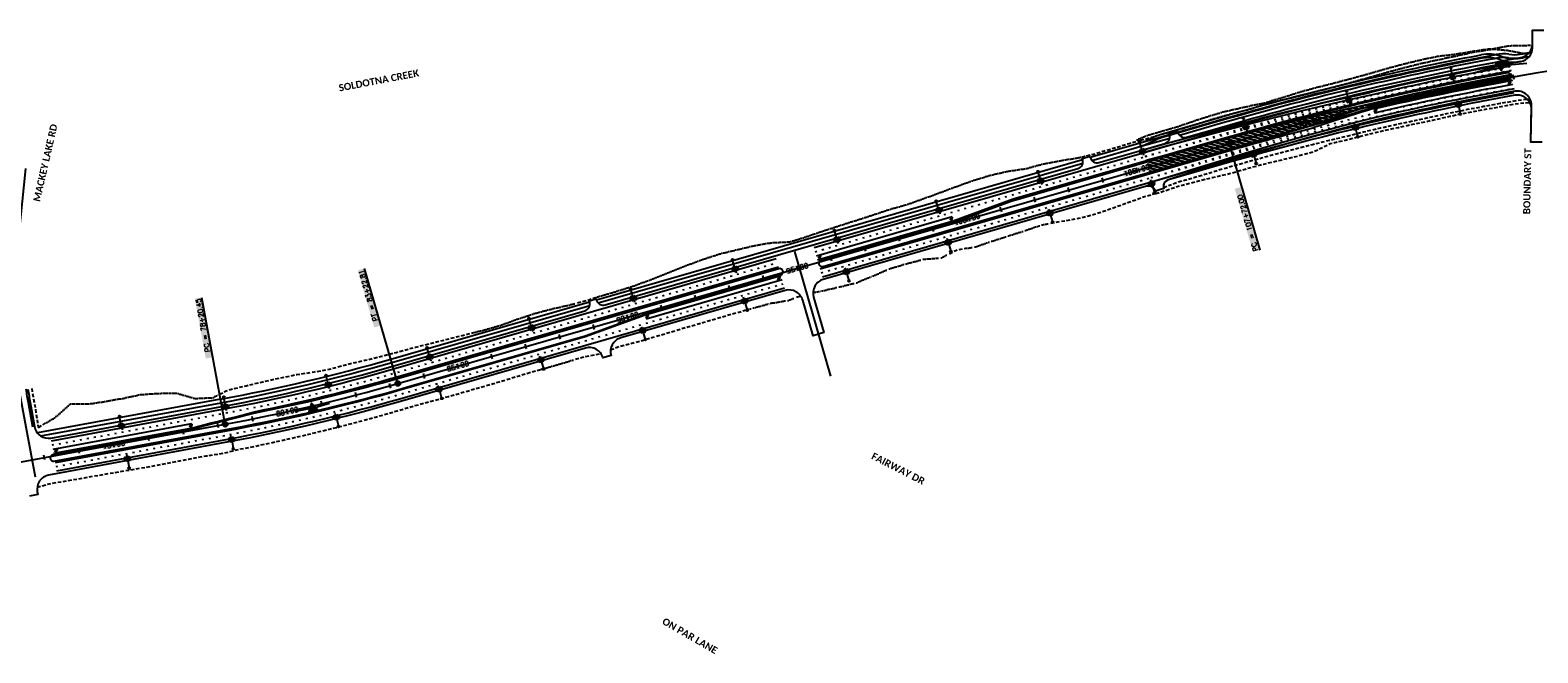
# Model space of a CAD drawing. Extents: x 114466 to 237039, y 16086 to 93345.
# Tile 22 of 81: x 143694 to 147962, y 78043 to 79806. Entities that reach past the tile are written whole.
import ezdxf
from ezdxf.enums import TextEntityAlignment as Align

# ---------------------------------------------------------------- set-up
doc = ezdxf.new("R2010")
doc.units = 0
doc.header["$LTSCALE"] = 50
doc.header["$MEASUREMENT"] = 0
for name, pattern in [('CUT', [0.3, 0.2, -0.1]), ('FILL', [0.1, 0, -0.1]), ('SkipStripe', [0.4, 0.1, -0.3])]:
    doc.linetypes.add(name, pattern=pattern)
doc.layers.get('0').update_dxf_attribs({"color": 1})
for name, color, linetype in [('ety', 4, 'Continuous'), ('pleslc', 4, 'CUT'), ('pleslc-4lane', 4, 'CUT'), ('pleslc-5lane', 24, 'CUT'), ('pleslf', 7, 'FILL'), ('pleslf-4lane', 7, 'FILL'), ('pleslf-5lane', 27, 'FILL'), ('PLFMC', 7, 'Continuous'), ('PLFMC-4', 17, 'Continuous'), ('PLFMC-5', 7, 'Continuous'), ('PLFMK', 4, 'SkipStripe'), ('PLFMK-4', 34, 'SkipStripe'), ('PLFMK-5', 4, 'SkipStripe'), ('plpc-align', 3, 'Continuous'), ('PLPC-STERL_SHIFT2', 6, 'Continuous'), ('PLYP', 5, 'Continuous'), ('PLYP-4', 24, 'Continuous'), ('PLYP-5', 5, 'Continuous'), ('PLYSP', 6, 'Continuous'), ('PLYSP-4', 96, 'Continuous'), ('PLYSP-5', 86, 'Continuous'), ('PSFLP', 2, 'Continuous'), ('PTPC-STERL_SHIFT2', 4, 'Continuous'), ('PTPC-STERL_SHIFT2-B', 3, 'Continuous'), ('PTPCD-STERL_SHIFT2', 15, 'Continuous')]:
    doc.layers.add(name, color=color, linetype=linetype)
for name, color, linetype, true_color in [('PLYSP-MED', 3, 'Continuous', 0x00ff00), ('PLYSP-MED-4', 3, 'Continuous', 0x00ff00), ('psfm', 7, 'Continuous', 0xff2f00)]:
    doc.layers.add(name, color=color, linetype=linetype, true_color=true_color)
doc.styles.add('Calibri', font='calibrib.ttf')
doc.styles.add('L140', font='ROMANSM.shx', dxfattribs={"height": 14})

# ---------------------------------------------------------------- blocks, each defined once
blk = doc.blocks.new('*U83')
h = blk.add_hatch(color=155)
edge = h.paths.add_edge_path()
edge.add_arc((0, 0), 0.5, 0, 360)
blk.add_line((-4.17, 0), (-0.17, 0))
blk.add_circle((0, 0), 0.5)
blk = doc.blocks.new('LUMINARIE')
h = blk.add_hatch(color=155)
edge = h.paths.add_edge_path()
edge.add_arc((0, 0.125), 0.125, -90, 270)
for p, q in [((-0.125, 0.125), (-0.225, 0.125)), ((0, 0.25), (0, 0.35)), ((0.125, 0.125), (0.225, 0.125))]:
    blk.add_line(p, q)
at = {"ltscale": 0.8}
for p, q in [((-0.088, 0.213), (-0.141, 0.266)), ((-0.088, 0.037), (-0.141, -0.016)), ((0.088, 0.213), (0.141, 0.266)), ((0.088, 0.037), (0.141, -0.016))]:
    blk.add_line(p, q, dxfattribs=at)
blk.add_circle((0, 0.125), 0.125)
blk = doc.blocks.new('light_pole')
at = {"layer": 'PSFLP', "xscale": 50, "yscale": 50, "zscale": 50}
blk.add_blockref('LUMINARIE', (0, 20.8), dxfattribs=at)
at = {"layer": 'PSFLP', "xscale": 5, "yscale": 5, "zscale": 4.999999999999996, "rotation": 270.000000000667}
blk.add_blockref('*U83', (0, 0), dxfattribs=at)
blk = doc.blocks.new('sta_tic')
blk.add_line((0, -0.04165), (0, 0.04165))
blk = doc.blocks.new('lbl_tic')
blk.add_line((0, -0.04165), (0, 0.04165))
blk = doc.blocks.new('crv_tri')
for points in [[(0.125, -0.072), (0, 0.144), (-0.125, -0.072)], [(-0.125, -0.072), (0.125, -0.072), (0, 0.144)]]:
    blk.add_hatch(color=155).paths.add_polyline_path(points)
for p, q in [((0, 0.144), (-0.125, -0.072)), ((0.125, -0.072), (0, 0.144)), ((-0.125, -0.072), (0.125, -0.072))]:
    blk.add_line(p, q)
at = {"flags": 128}
for points in [[(0, 0.144), (-0.125, -0.072), (0.125, -0.072)], [(-0.125, -0.072), (0.125, -0.072), (0, 0.144)]]:
    blk.add_lwpolyline(points, close=True, dxfattribs=at)
blk.add_circle((0, 0), 0.025)
blk.add_circle((0, 0), 0.025)
blk.add_circle((0, 0), 0.025)
blk = doc.blocks.new('CRV_CIR')
at = {"color": 155, "const_width": 0.063, "flags": 128}
blk.add_lwpolyline([(-0.0315, 0, 1), (0.0315, 0, 1)], format="xyb", close=True, dxfattribs=at)
for radius in [0.07, 0.0187]:
    blk.add_circle((0, 0), radius)
blk = doc.blocks.new('arrow_lt')
h = blk.add_hatch(color=256)
edge = h.paths.add_edge_path()
edge.add_arc((-0.2, -6), 2.25, 0, 90, ccw=False)
edge.add_line((2, -6), (2, -8))
edge.add_line((2, -8), (3, -8))
edge.add_line((3, -8), (3, -5.3))
edge.add_arc((-0.2, -5.3), 3.25, 0, 90)
edge.add_line((-0.2, -2.1), (-0.8, -2.1))
edge.add_line((-0.8, -2.1), (-0.2, 0))
edge.add_line((-0.2, 0), (-3, -2.7))
edge.add_line((-3, -2.7), (-0.5, -6))
edge.add_line((-0.5, -6), (-0.9, -3.8))
edge.add_line((-0.9, -3.8), (-0.2, -3.8))
at = {"flags": 128}
blk.add_lwpolyline([(-0.2, -3.8, -0.414214), (2, -6), (2, -8), (3, -8), (3, -5.3, 0.414214), (-0.2, -2.1), (-0.8, -2.1), (-0.2, 0), (-3, -2.7), (-0.5, -6), (-0.9, -3.8)], format="xyb", close=True, dxfattribs=at)

msp = doc.modelspace()

# ---------------------------------------------------------------- hatches: boundary and pattern name
at = {"layer": 'PLFMC-5'}
h = msp.add_hatch(dxfattribs=at)
h.set_pattern_fill('GORE_I', color=256, angle=120, style=0)
h.set_pattern_definition([(165, (147494.919, 79595.044), (-2.19616, -8.19617), []), (165, (147493.858, 79596.8815), (-2.19616, -8.19617), [])])
h.paths.add_polyline_path([(147888.83799, 79676.43294), (147888.1266, 79680.36917, 0.0124698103), (147494.01141, 79598.94368), (147494.91899, 79595.04437, -0.0124785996)])
h = msp.add_hatch(dxfattribs=at)
h.set_pattern_fill('GORE_I', color=256, angle=120, style=0)
h.set_pattern_definition([(165, (146853.568, 79400.512), (-2.19616, -8.19617), []), (165, (146852.507, 79402.3495), (-2.19616, -8.19617), [])])
h.paths.add_polyline_path([(147224.4877, 79509.81144), (147269.72027, 79522.69725), (147315.03178, 79535.31969), (147342.61347, 79544.76881), (147359.44742, 79550.49426), (147376.29697, 79556.1834), (147393.16206, 79561.8362), (147410.04261, 79567.45261), (147426.93853, 79573.03259), (147443.84975, 79578.5761), (147460.77619, 79584.08311), (147477.71777, 79589.55357), (147494.91434, 79595.06432), (147494.01184, 79598.94184), (147429.2755, 79584.72676), (147364.84348, 79570.02428), (147300.52528, 79554.79248), (147236.32525, 79539.03222), (147172.24773, 79522.74443), (147108.28805, 79505.92767), (147044.51683, 79488.70721), (146980.80743, 79471.46206), (146917.09102, 79454.21501), (146853.56767, 79437.02022), (146864.10578, 79400.51239), (146909.13942, 79414.32545), (146954.17306, 79428.13852), (146999.2067, 79441.95159), (147044.24034, 79455.76466), (147089.27398, 79469.57772), (147134.26553, 79483.25166), (147179.33562, 79496.66274)])

# ---------------------------------------------------------------- linework, layer by layer
at = {"layer": 'pleslc', "flags": 128}
for points in [[(146684.35725, 79450.63361), (146708.68306, 79456.50523), (146756.56094, 79470.92902), (146804.41108, 79485.44888), (146836.96689, 79494.52964)], [(146583.3161, 79259.8065), (146608.08287, 79264.15048), (146657.69406, 79272.56943), (146706.21534, 79284.76422), (146753.533, 79301.12878), (146800.76192, 79317.80078), (146847.85217, 79334.95317), (146880.42999, 79343.96286)], [(146296.03777, 79173.30219), (146318.75229, 79184.7559), (146343.65911, 79188.61469)], [(145243.29536, 79034.2915), (145267.52133, 79040.509), (145291.36736, 79048.04275)], [(145863.3315, 79049.74272), (145874.79023, 79054.00193)], [(145909.95464, 79062.9976), (145911.46174, 79063.2922)], [(145337.12235, 78901.22959), (145357.4176, 78909.36585), (145405.83349, 78921.92573), (145453.86112, 78935.83071), (145501.7695, 78950.14881), (145549.71948, 78964.3228), (145597.72215, 78978.31424), (145645.72482, 78992.30568), (145693.70531, 79006.37399), (145717.79955, 79013.04785)], [(144229.9848, 78775.08353), (144248.79588, 78784.6579), (144257.29611, 78788.10023), (144305.06553, 78799.48574), (144352.81285, 78810.80757), (144400.70024, 78821.38408), (144448.80388, 78831.02705), (144497.47541, 78838.44268), (144545.84567, 78847.39266), (144593.19551, 78860.47077), (144641.14178, 78871.31982), (144688.94009, 78882.84644), (144730.33364, 78893.84742), (144736.88226, 78895.64403), (144785.1068, 78908.86685), (144833.67523, 78920.89831), (144882.23256, 78932.9682), (144930.71779, 78945.2879), (144955.002, 78951.30363)], [(145237.46777, 78874.19028), (145261.40671, 78881.40218), (145309.59852, 78890.44604)], [(143713.67568, 78512.20989), (143747.707, 78521.64626), (143796.98164, 78530.1512), (143846.25448, 78538.66598), (143895.51462, 78547.2496), (143944.82009, 78555.58736), (143994.09111, 78564.11197), (144043.41471, 78572.35138), (144092.52981, 78581.72174), (144141.65941, 78591.01342), (144190.76, 78600.46245), (144240.2087, 78608.02331), (144289.24794, 78620.26459), (144339.10302, 78629.7856), (144388.70544, 78640.54976), (144438.21821, 78651.6921), (144487.59012, 78663.42648), (144536.91197, 78675.34272), (144586.13167, 78687.66474), (144635.21373, 78700.51761), (144684.11774, 78714.0251), (144732.76561, 78728.42496), (144781.1193, 78742.39089), (144829.36325, 78755.54646), (144877.61829, 78768.66359), (144925.62374, 78782.64543), (144973.68465, 78796.43511), (145021.63185, 78810.6187), (145069.52637, 78824.98485), (145117.33768, 78839.63922), (145141.41667, 78846.36593)], [(143698.11733, 78791.69073), (143702.14189, 78767.53312), (143706.56482, 78743.21807), (143710.97064, 78718.60936), (143714.92363, 78693.91976), (143716.78781, 78681.20411)], [(143716.70711, 78681.75456), (143718.14623, 78681.98404), (143741.05295, 78695.62331)]]:
    msp.add_lwpolyline(points, dxfattribs=at)
at = {"layer": 'pleslc-4lane', "flags": 128}
for points in [[(146880.42999, 79343.96286), (146896.0462, 79348.28168), (146943.44984, 79364.34839), (146991.82691, 79377.04279), (147040.37038, 79389.16072), (147089.1884, 79400.32748), (147136.98175, 79414.02104), (147184.78112, 79426.86568), (147232.92824, 79438.40892), (147281.15163, 79449.59265), (147328.77822, 79463.01112), (147374.16952, 79485.3675), (147422.48917, 79496.32683), (147470.41975, 79508.8718), (147518.62715, 79520.28276), (147566.96861, 79531.11164), (147615.43486, 79541.36661), (147663.92543, 79551.48637), (147712.25196, 79562.39188), (147760.79666, 79572.26285), (147809.47198, 79581.46923), (147858.23075, 79590.2158), (147906.98304, 79598.9741), (147938.70206, 79601.7458)], [(147117.3317, 79575.11866), (147141.87917, 79581.07926), (147189.77053, 79597.35389), (147238.85786, 79609.26628), (147263.46687, 79614.94328)], [(146836.96689, 79494.52964), (146852.5746, 79498.88308), (146900.71594, 79512.39413), (146948.81013, 79526.06852), (146972.7449, 79533.29482)]]:
    msp.add_lwpolyline(points, dxfattribs=at)
at = {"layer": 'pleslc-5lane', "flags": 128}
for points in [[(146901.79593, 79360.65237), (146940.23835, 79375.47416), (146988.3159, 79389.20619), (147036.25479, 79403.41861), (147084.10493, 79417.93848), (147114.94361, 79426.81272), (147131.98963, 79431.5438), (147179.78523, 79444.8237), (147227.63506, 79457.90308), (147275.62871, 79470.4436), (147323.6873, 79482.72437), (147371.81947, 79494.70635), (147420.08762, 79506.12686), (147468.22751, 79518.064), (147516.48972, 79529.49813), (147564.92357, 79540.18401), (147613.39267, 79550.69571), (147661.8996, 79561.02358), (147710.39627, 79571.40279), (147758.98517, 79581.34394), (147807.70169, 79590.63993), (147856.51372, 79599.41696), (147905.40293, 79607.74287), (147939.24167, 79612.27204)], [(146878.82064, 79349.53477), (146883.19796, 79351.90041)]]:
    msp.add_lwpolyline(points, dxfattribs=at)
at = {"layer": 'pleslf', "flags": 128}
for points in [[(145291.36736, 79048.04275), (145315.21339, 79055.57651), (145363.20497, 79069.60638), (145410.77223, 79085.10624), (145457.82366, 79102.39314), (145504.32874, 79121.57276), (145551.13612, 79139.70514), (145598.0572, 79157.4436), (145645.67993, 79172.7513), (145694.30659, 79184.581), (145743.03033, 79196.07443), (145792.63597, 79204.5126), (145844.04981, 79206.68651), (145891.77238, 79221.64834), (145939.10113, 79237.97446), (145986.68504, 79253.41667), (146034.39374, 79268.42653), (146081.98041, 79283.85914), (146129.46725, 79299.63762), (146177.60304, 79313.16789), (146224.77926, 79330.02244), (146271.87506, 79347.15561), (146318.8322, 79364.76917), (146366.0417, 79381.50843), (146413.92235, 79395.92261), (146462.74869, 79407.06055), (146512.70377, 79414.28814), (146560.9394, 79427.47253), (146610.27049, 79436.86187), (146660.03144, 79444.762), (146684.35725, 79450.63361)], [(144955.002, 78951.30363), (144979.28621, 78957.31936), (145027.31384, 78971.22433), (145074.41242, 78988.3479), (145121.91589, 79004.06873), (145170.32069, 79016.66705), (145219.15536, 79027.77617), (145243.33834, 79034.14258)], [(145141.41667, 78846.36593), (145165.49566, 78853.09263), (145213.52883, 78866.97839), (145237.46777, 78874.19028)], [(143741.05295, 78695.62331), (143763.95967, 78709.26258), (143807.64997, 78748.05705), (143858.57817, 78747.59314), (143908.05226, 78755.01632), (143957.26888, 78763.83595), (144006.18816, 78774.26841), (144056.40018, 78777.68904), (144107.1108, 78778.40525), (144160.74052, 78763.2883), (144211.17373, 78765.50915), (144229.9848, 78775.08353)]]:
    msp.add_lwpolyline(points, dxfattribs=at)
at = {"layer": 'pleslf'}
for points in [[(146343.65911, 79188.61469), (146368.56593, 79192.47348), (146416.0084, 79208.40569), (146463.61171, 79223.78065), (146511.24276, 79239.05953), (146558.54933, 79255.46251), (146583.3161, 79259.8065)], [(145911.46174, 79063.2922), (145936.09262, 79068.10696), (145984.9356, 79079.18726), (146033.51512, 79091.18029), (146079.94532, 79110.61932), (146126.20359, 79130.65404), (146174.15356, 79144.82802), (146222.58055, 79157.34948), (146273.32325, 79161.84847), (146296.03777, 79173.30219)], [(145717.79955, 79013.04785), (145741.89379, 79019.72171), (145790.15438, 79032.81963), (145839.83213, 79041.00799), (145863.3315, 79049.74272)]]:
    msp.add_lwpolyline(points, dxfattribs=at)
at = {"layer": 'pleslf-4lane', "flags": 128}
for points in [[(147263.46687, 79614.94328), (147288.07589, 79620.62029), (147336.88115, 79633.54786), (147385.84704, 79645.8526), (147434.68037, 79658.729), (147483.33457, 79672.44344), (147531.93235, 79686.54172), (147580.8032, 79699.57044), (147629.8416, 79711.94637), (147679.24284, 79722.67826), (147728.71795, 79733.07453), (147778.08063, 79744.08709), (147828.05792, 79751.90461), (147877.55667, 79762.27398), (147928.71389, 79763.20439), (147946.35011, 79764.64802)], [(146972.7449, 79533.29482), (146996.67968, 79540.52113), (147044.38283, 79555.55021), (147092.78422, 79569.15806), (147117.3317, 79575.11866)]]:
    msp.add_lwpolyline(points, dxfattribs=at)
at = {"layer": 'pleslf-5lane', "flags": 128}
msp.add_lwpolyline([(146827.38906, 79495.98986), (146850.39478, 79506.43476), (146898.28374, 79520.82012), (146946.31138, 79534.72509), (146993.63181, 79551.08004), (147041.33774, 79566.09951), (147072.28061, 79575.31595), (147089.8991, 79579.2851), (147139.28742, 79590.39546), (147188.85077, 79600.74124), (147237.29853, 79615.15326), (147285.50043, 79630.5931), (147334.2529, 79643.99224), (147383.27411, 79656.35194), (147432.20279, 79669.11765), (147480.99152, 79682.54528), (147529.65861, 79696.62863), (147578.57069, 79709.76895), (147627.75343, 79721.77704), (147677.23184, 79732.44333), (147726.73867, 79738.21839), (147776.0647, 79746.30748), (147825.30983, 79753.90862), (147874.5275, 79749.45607), (147924.90706, 79740.1652), (147943.71276, 79742.57322)], dxfattribs=at)
at = {"layer": 'PLFMC'}
msp.add_line((145265.10962, 78938.95672), (145434.72106, 79000.40556), dxfattribs=at)
at = {"layer": 'PLFMC', "flags": 128}
for points in [[(145912.77105, 79190.43766), (146846.91127, 79460.08041)], [(146476.6762, 79328.23095), (146853.56721, 79437.02182)], [(145929.96556, 79130.86964), (146864.10578, 79400.51239)], [(145936.6215, 79107.81105), (146870.76172, 79377.4538)], [(145919.42699, 79167.37907), (146303.73679, 79278.3114)], [(145922.75496, 79155.84978), (146307.06476, 79266.78211)], [(145434.72106, 79000.40556), (145819.03085, 79111.33788)], [(145438.04903, 78988.87626), (145822.35882, 79099.80859)], [(143758.48176, 78619.76607), (144151.85216, 78692.29003)], [(143760.65748, 78607.96496), (144154.02788, 78680.48892)]]:
    msp.add_lwpolyline(points, dxfattribs=at)
at = {"layer": 'PLFMC'}
for points in [[(146307.06476, 79266.78211), (146476.6762, 79328.23095)], [(144154.02788, 78680.48892), (144171.51234, 78684.93267), (144188.99681, 78689.37643), (144206.48127, 78693.82019), (144223.96573, 78698.26394), (144241.4502, 78702.7077), (144258.88638, 78707.16787), (144276.29742, 78711.68751), (144293.68821, 78716.26789), (144311.05852, 78720.90892), (144328.40816, 78725.61051)]]:
    msp.add_lwpolyline(points, dxfattribs=at)
at = {"layer": 'PLFMC', "flags": 128}
for points in [[(143754.13032, 78643.36829), (144238.03475, 78732.58361, 0.0246791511), (144722.65232, 78846.90585), (145805.16431, 79159.37661)], [(144328.40816, 78725.61051, 0.0203575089), (144729.30826, 78823.84726), (145811.82025, 79136.31802)], [(143769.72297, 78558.79366), (144253.6274, 78648.00897, 0.0246791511), (144746.50277, 78764.27924), (145829.01476, 79076.75)], [(143765.37153, 78582.39588), (144249.27596, 78671.6112, 0.0246791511), (144739.84683, 78787.33783), (145265.10962, 78938.95672)]]:
    msp.add_lwpolyline(points, format="xyb", dxfattribs=at)
at = {"layer": 'PLFMC'}
msp.add_lwpolyline([(143701.25472, 78681.95389), (143688.87966, 78751.23451, -0.0062498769), (143682.56812, 78789.31271)], format="xyb", dxfattribs=at)
at = {"layer": 'PLFMC-4', "flags": 128}
for points in [[(146846.91127, 79460.08041), (147075.76812, 79526.14071, -0.0254922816), (147879.73542, 79714.41935, -0.0254922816)], [(147496.96784, 79584.22987, -0.0124183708), (147888.64103, 79665.21885)], [(147499.68883, 79572.54243, -0.0124183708), (147890.77838, 79653.41072)], [(146870.76172, 79377.4538), (147099.61857, 79443.51411, -0.0254922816), (147895.05308, 79629.79448)]]:
    msp.add_lwpolyline(points, format="xyb", dxfattribs=at)
at = {"layer": 'PLFMC-4'}
for points in [[(146853.56721, 79437.02182), (147082.42406, 79503.08213, -0.0254922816), (147884.01011, 79690.80311)], [(146864.10578, 79400.51239), (147092.96263, 79466.5727, -0.007485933), (147325.25631, 79529.87341)]]:
    msp.add_lwpolyline(points, format="xyb", dxfattribs=at)
msp.add_lwpolyline([(147496.96784, 79584.22987), (147479.73084, 79578.96416), (147462.50825, 79573.66058), (147445.30016, 79568.31918), (147428.10664, 79562.93998), (147410.92779, 79557.52304), (147393.76368, 79552.06838), (147376.61439, 79546.57605), (147359.48001, 79541.04608), (147342.36062, 79535.47852), (147325.25631, 79529.87341)], dxfattribs=at)
at = {"layer": 'PLFMC-5'}
for points in [[(147883.85828, 79703.98657, 0.0124721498), (147488.57097, 79622.31795), (147423.83786, 79608.1019), (147359.21459, 79593.35411), (147294.70551, 79578.07542), (147230.315, 79562.26672), (147166.0474, 79545.92893), (147101.90707, 79529.06299), (147038.06049, 79511.82155), (146974.34408, 79494.5745), (146910.62767, 79477.32745), (146846.91127, 79460.08041)], [(147888.12656, 79680.36916, 0.0124744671), (147493.86499, 79598.9096), (147429.2755, 79584.72676), (147364.84348, 79570.02428), (147300.52528, 79554.79248), (147236.32525, 79539.03222), (147172.24773, 79522.74443), (147108.28805, 79505.92767), (147044.51683, 79488.70721), (146980.80743, 79471.46206), (146917.09102, 79454.21501), (146853.37462, 79436.96796)], [(146864.10578, 79400.51239), (146909.13942, 79414.32545), (146954.17306, 79428.13852), (146999.2067, 79441.95159), (147044.24034, 79455.76466), (147089.27398, 79469.57772), (147134.26553, 79483.25166), (147179.33562, 79496.66274), (147224.4877, 79509.81144), (147269.72027, 79522.69725), (147315.03178, 79535.31969), (147342.61347, 79544.76881), (147359.44742, 79550.49426), (147376.29697, 79556.1834), (147393.16206, 79561.8362), (147410.04261, 79567.45261), (147426.93853, 79573.03259), (147443.84975, 79578.5761), (147460.77619, 79584.08311), (147477.71777, 79589.55357), (147494.67441, 79594.98744, -0.0124863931), (147888.83809, 79676.43296)], [(146870.76172, 79377.4538), (146933.868, 79396.81455), (146996.97428, 79416.1753), (147060.08056, 79435.53605), (147123.07948, 79454.82304), (147186.02517, 79473.63862), (147249.13151, 79491.94049), (147312.39431, 79509.7273), (147375.80937, 79526.9977), (147439.37248, 79543.7504), (147503.07939, 79559.98412, -0.0124721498), (147895.24036, 79641.00682)], [(147497.39533, 79583.29998, -0.0124863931), (147890.97215, 79664.62424, -0.0124863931)]]:
    msp.add_lwpolyline(points, format="xyb", dxfattribs=at)
at = {"layer": 'PLFMK', "flags": 128}
for points in [[(145916.09902, 79178.90837), (146850.23924, 79448.55111)], [(145933.29353, 79119.34035), (146867.43375, 79388.98309)]]:
    msp.add_lwpolyline(points, dxfattribs=at)
for points in [[(143756.30604, 78631.56718), (144240.21047, 78720.7825, 0.0246791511), (144725.98029, 78835.37655), (145808.49228, 79147.84732)], [(143767.54725, 78570.59477), (144251.45168, 78659.81008, 0.0246791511), (144743.1748, 78775.80854), (145825.68679, 79088.2793)]]:
    msp.add_lwpolyline(points, format="xyb", dxfattribs=at)
at = {"layer": 'PLFMK-4', "flags": 128}
for points in [[(146850.23924, 79448.55111), (147079.09609, 79514.61142, -0.0254922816), (147881.87276, 79702.61123, -0.0254922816)], [(146867.43375, 79388.98309), (147096.2906, 79455.0434, -0.0254922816), (147892.91573, 79641.6026)]]:
    msp.add_lwpolyline(points, format="xyb", dxfattribs=at)
at = {"layer": 'PLFMK-5', "flags": 128}
for points in [[(147885.99242, 79692.17787, 0.0124721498), (147491.2913, 79610.63035), (147426.6538, 79596.43697), (147362.12595, 79581.71263), (147297.71211, 79566.45818), (147233.41662, 79550.67449), (147169.24385, 79534.36248), (147105.19812, 79517.5231), (147041.38846, 79500.29225), (146977.67205, 79483.04521), (146913.95564, 79465.79816), (146850.23924, 79448.55111)], [(146867.24208, 79388.92603), (146930.34836, 79408.28679), (146993.45464, 79427.64754), (147056.56092, 79447.00829), (147119.60464, 79466.30899), (147182.6355, 79485.15003), (147245.83624, 79503.47928), (147309.19367, 79521.29269), (147372.70357, 79538.58892), (147436.36171, 79555.36667), (147500.11625, 79571.61253, -0.0124863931), (147893.10622, 79652.81553)]]:
    msp.add_lwpolyline(points, format="xyb", dxfattribs=at)
at = {"layer": 'plpc-align'}
msp.add_line((145857.58103, 79179.71101), (145959.55613, 78826.4323), dxfattribs=at)
msp.add_lwpolyline([(143708.55656, 78540.3987), (143646.08927, 78879.22164, -0.0715326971), (143640.63758, 79017.18092), (143681.82649, 79414.39198)], format="xyb", dxfattribs=at)
at = {"layer": 'PLPC-STERL_SHIFT2'}
for p, q in [((144734.57755, 78805.59254), (147087.69335, 79484.82741)), ((143140.64652, 78486.53831), (144245.83108, 78690.29629))]:
    msp.add_line(p, q, dxfattribs=at)
for centre, radius, start, end in [((149322.97975, 71740.98504), 8060, 94.766684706, 106.100964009), ((143322.96368, 83695.93469), 5090, 280.44606709, 286.10096401)]:
    msp.add_arc(centre, radius, start, end, dxfattribs=at)
at = {"layer": 'PLYP'}
for points in [[(146694.28623, 79446.20865), (146838.86867, 79487.94287)], [(146699.11505, 79437.19424), (146841.64198, 79478.33512)], [(145296.65858, 79042.77869), (146673.14919, 79440.10737)], [(145301.4874, 79033.76427), (146673.86699, 79429.9063)]]:
    msp.add_lwpolyline(points, dxfattribs=at)
at = {"layer": 'PLYP', "flags": 128}
for points in [[(144232.77676, 78761.10296, 0.0246791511), (144714.60973, 78874.76831), (145277.44309, 79037.23207)], [(144234.58986, 78751.2687, 0.0246791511), (144717.38304, 78865.16056), (145278.16089, 79027.031)]]:
    msp.add_lwpolyline(points, format="xyb", dxfattribs=at)
for points in [[(144232.77676, 78761.10296), (143714.2563, 78665.50564)], [(143723.59209, 78657.05831), (144234.58986, 78751.2687)]]:
    msp.add_lwpolyline(points, dxfattribs=at)
at = {"layer": 'PLYP-4'}
for points in [[(146942.22285, 79517.7764), (147067.72553, 79554.00317, -0.0245266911), (147843.69384, 79737.30527, -0.0245266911)], [(146947.05167, 79508.76198), (147070.49884, 79544.39543, -0.0245266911), (147845.51293, 79727.47211, -0.0245266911)], [(147911.70102, 79738.41796, -0.0008129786), (147937.7154, 79742.96502, -0.0008129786)]]:
    msp.add_lwpolyline(points, format="xyb", dxfattribs=at)
for points in [[(146838.86867, 79487.94287), (146919.16426, 79511.12046)], [(146841.64198, 79478.33512), (146919.88206, 79500.91938)]]:
    msp.add_lwpolyline(points, dxfattribs=at)
for centre, radius, start, end in [((147863.70385, 79629.14058), 110, 81.6161076, 100.4809872), ((147863.70385, 79629.14058), 100, 81.6161076, 100.4809872), ((147894.32288, 79836.89639), 110, 261.6161076, 280.00775073), ((147894.32288, 79836.89639), 100, 261.6161076, 280.00775073)]:
    msp.add_arc(centre, radius, start, end, dxfattribs=at)
at = {"layer": 'PLYP-5'}
for points in [[(146838.86867, 79487.94287, 0.0436609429), (146855.13102, 79494.2183), (146874.83248, 79503.87035, -0.0436609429), (146892.72106, 79510.77333), (147065.78421, 79560.7286, -0.02324689), (147801.49336, 79736.5088, -0.02324689)], [(147803.36274, 79726.68508, 0.02324689), (147068.55752, 79551.12085), (146895.49437, 79501.16558, 0.0436609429), (146879.23202, 79494.89015), (146859.53056, 79485.2381, -0.0436609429), (146841.64198, 79478.33512)], [(147911.53441, 79727.21832, -0.0008140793), (147937.54754, 79731.77208, -0.0008140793)]]:
    msp.add_lwpolyline(points, format="xyb", dxfattribs=at)
for centre, radius, start, end in [((147822.05652, 79628.4479), 110, 69.92742727, 100.77412871), ((147822.05652, 79628.4479), 100, 69.92742727, 100.77412871), ((147894.13064, 79825.69222), 100, 249.92742727, 280.02266015), ((147894.13064, 79825.69222), 110, 249.92742727, 280.02266015)]:
    msp.add_arc(centre, radius, start, end, dxfattribs=at)
at = {"layer": 'PLYSP'}
for points in [[(143687.51066, 78790.0686, 0.0062498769), (143693.80175, 78752.11371), (143706.05069, 78683.53918, 0.4158430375), (143752.67984, 78651.2357), (144236.58427, 78740.45102, 0.0246791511), (144720.43368, 78854.59204), (145264.05155, 79011.50919, 0.4142135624), (145277.72043, 79036.2713), (145276.6111, 79040.11439), (145295.82659, 79045.66101), (145296.93591, 79041.81791, 0.4142135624), (145321.69802, 79028.14904), (146659.75765, 79414.38449, 0.4142135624), (146673.42652, 79439.1466), (146672.3172, 79442.9897), (146693.45424, 79449.09098), (146694.56356, 79445.24788, 0.4142135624), (146719.32567, 79431.579), (146844.69262, 79467.7666)], [(146878.52698, 79350.55211, 0.4142135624), (146853.76487, 79364.22099), (145938.84015, 79100.12486, 0.4142135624), (145911.5024, 79050.60065), (145940.62214, 78949.71933), (145909.87736, 78940.84474), (145880.75762, 79041.72606, 0.4142135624), (145831.23341, 79069.06381), (145365.71929, 78934.69157, 0.4142135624), (145338.38154, 78885.16736), (145315.32295, 78878.51142, 0.4142135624), (145265.79874, 78905.84917), (144748.72142, 78756.59305, -0.0246791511), (144255.07788, 78640.14156), (143746.07758, 78546.29943, 0.4142135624), (143713.99294, 78499.71), (143715.60598, 78490.96087), (143692.00375, 78486.60943)]]:
    msp.add_lwpolyline(points, format="xyb", dxfattribs=at)
at = {"layer": 'PLYSP-4'}
for points in [[(146844.69262, 79467.7666), (146905.77272, 79485.39758, 0.4142135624), (146919.44159, 79510.15968), (146918.33227, 79514.00278), (146941.39086, 79520.65872), (146942.50018, 79516.81562, 0.4142135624), (146967.26229, 79503.14675), (147073.54948, 79533.82691, -0.0265929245), (147913.43884, 79728.57012, 0.359532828), (147946.48274, 79767.3391), (147947.09029, 79806.38107), (147979.08642, 79805.88316)], [(147974.15039, 79488.6899), (147942.15426, 79489.18781), (147943.59763, 79581.9396, 0.4724382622), (147896.47798, 79621.9224, 0.0254922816), (147101.83722, 79435.82791), (146916.21522, 79382.24749, 0.4142135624), (146902.54634, 79357.48538), (146878.52698, 79350.55211)]]:
    msp.add_lwpolyline(points, format="xyb", dxfattribs=at)
at = {"layer": 'PLYSP-5'}
for p, q in [((147946.30843, 79756.1381), (147947.09029, 79806.38107)), ((147947.09029, 79806.38107), (147979.08642, 79805.88316)), ((147292.70112, 79585.82025), (147357.27368, 79601.11509)), ((147357.27368, 79601.11509), (147421.96057, 79615.87851)), ((147421.96057, 79615.87851), (147486.75741, 79630.10967)), ((147163.91644, 79553.63989), (147228.24725, 79569.99488)), ((147228.24725, 79569.99488), (147292.70112, 79585.82025)), ((146972.12544, 79502.2607), (147035.84184, 79519.50774)), ((147035.84184, 79519.50774), (147099.71304, 79536.75624)), ((147099.71304, 79536.75624), (147163.91644, 79553.63989)), ((146844.69262, 79467.7666), (146908.40903, 79485.01365)), ((146908.40903, 79485.01365), (146972.12544, 79502.2607))]:
    msp.add_line(p, q, dxfattribs=at)
msp.add_lwpolyline([(147974.15039, 79488.6899), (147942.15426, 79489.18781), (147943.77207, 79593.14963, 0.472355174), (147896.66312, 79633.13436, 0.0124721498), (147504.89294, 79552.19239), (147441.24977, 79535.97378), (147377.75029, 79519.23672), (147314.39871, 79501.98247), (147251.19926, 79484.21233), (147188.15613, 79465.92765), (147125.27351, 79447.12978), (147062.2992, 79427.84986), (146999.19292, 79408.48911), (146936.08664, 79389.12835), (146915.68855, 79382.8703, 0.4202908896), (146902.55976, 79357.48926), (146878.52698, 79350.55211)], format="xyb", dxfattribs=at)
for centre, radius, start, end in [((147906.31328, 79756.76049), 40, 280.02266015, 359.10845809), ((149322.97975, 71740.98504), 8100, 100.022660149, 103.102518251)]:
    msp.add_arc(centre, radius, start, end, dxfattribs=at)
at = {"layer": 'PLYSP-MED'}
for points in [[(146477.78552, 79324.38785), (146854.67653, 79433.17872)], [(145937.50321, 79137.20872), (146862.99646, 79404.35549)], [(146308.42726, 79263.02131), (146478.0387, 79324.47015)], [(145932.51126, 79154.50266), (146308.17408, 79262.93901)]]:
    msp.add_lwpolyline(points, dxfattribs=at)
msp.add_lwpolyline([(143761.21627, 78585.69721), (144268.51139, 78679.22496, 0.0246791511), (144758.69817, 78794.86099), (145264.55496, 78940.87826), (145434.1664, 79002.32711), (145818.47619, 79113.25943, 1), (145813.48424, 79130.55337), (144750.37825, 78823.68422, -0.0215170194), (144326.09054, 78720.75853), (144151.3231, 78675.92283), (143757.95269, 78603.39887)], format="xyb", dxfattribs=at)
for centre, start, end in [((145935.00723, 79145.85569), 106.10096401, 286.10096401), ((143759.58448, 78594.54804), 100.44606709, 280.44606709)]:
    msp.add_arc(centre, 9, start, end, dxfattribs=at)
at = {"layer": 'PLYSP-MED-4'}
msp.add_lwpolyline([(146862.99646, 79404.35549), (147442.17761, 79571.53809, 0.005549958), (147442.56027, 79571.65316), (147444.11008, 79572.13804), (147461.32674, 79577.48211), (147478.55791, 79582.78832), (147496.06084, 79588.12568, -0.0121259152), (147879.07249, 79667.55187, 1), (147875.84759, 79685.25552, 0.025212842), (147083.53339, 79499.23903), (146854.67653, 79433.17872)], format="xyb", dxfattribs=at)
at = {"layer": 'PTPC-STERL_SHIFT2', "color": 155}
for points in [[(147759.51567, 79639.42107), (147756.33143, 79655.91654), (147834.26896, 79653.85126), (147831.08472, 79670.34673)], [(147272.85984, 79527.30124), (147268.65908, 79543.56757), (147346.57474, 79546.338), (147342.37398, 79562.60433)], [(146792.12068, 79390.76641), (146787.46152, 79406.90742), (146865.26764, 79411.88053), (146860.60849, 79428.02154)], [(146311.73344, 79252.101), (146307.07428, 79268.24201), (146384.8804, 79273.21512), (146380.22124, 79289.35613)], [(145836.47032, 79114.91469), (145831.81116, 79131.0557), (145899.36903, 79133.07061), (145894.70987, 79149.21162)], [(145356.08308, 78976.24928), (145351.42392, 78992.39029), (145418.98178, 78994.4052), (145414.32262, 79010.54622)], [(144875.69583, 78837.58387), (144871.03668, 78853.72488), (144938.59454, 78855.73979), (144933.93538, 78871.88081)], [(144391.65022, 78710.69015), (144388.02342, 78727.094), (144455.57317, 78724.82317), (144451.94636, 78741.22702)], [(143900.02824, 78618.00059), (143896.98223, 78634.52214), (143964.40986, 78629.87034), (143961.36386, 78646.3919)]]:
    msp.add_solid(points, dxfattribs=at)
at = {"layer": 'PTPC-STERL_SHIFT2-B'}
for p, q in [((147856.14633, 79706.64397), (147784.08824, 79685.84416)), ((147856.14633, 79706.64397), (147930.88693, 79712.87635)), ((144493.05146, 78735.87522), (144541.09018, 78749.74176)), ((144493.05146, 78735.87522), (144443.88016, 78726.80972))]:
    msp.add_line(p, q, dxfattribs=at)
at = {"layer": 'PTPCD-STERL_SHIFT2'}
for p, q in [((147087.69335, 79484.82741), (147174.61089, 79183.71355)), ((144734.57755, 78805.59254), (144640.53406, 79131.39328)), ((144245.83108, 78690.29629), (144179.87223, 79048.05749))]:
    msp.add_line(p, q, dxfattribs=at)
at = {"layer": 'PTPCD-STERL_SHIFT2', "color": 155}
for points in [[(147171.30596, 79183.38406), (147155.16495, 79178.72491), (147119.87034, 79361.5757), (147103.72933, 79356.91655)], [(144684.11601, 78969.10524), (144667.975, 78964.44608), (144637.48746, 79130.64346), (144621.34645, 79125.9843)], [(144207.61535, 78879.56161), (144191.09379, 78876.5156), (144176.40587, 79048.842), (144159.88431, 79045.796)]]:
    msp.add_solid(points, dxfattribs=at)

# ---------------------------------------------------------------- block references
at = {"layer": 'PSFLP'}
for p, rotation in [((147715.30772, 79700.05418), 191.4909733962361), ((147420.28484, 79634.33972), 193.6235706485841), ((147742.00234, 79568.74006), 11.49097339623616), ((147127.91168, 79557.69231), 195.7561679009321), ((147451.84746, 79504.10992), 13.62357064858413), ((146835.12619, 79488.94424), 196.1009640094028), ((147164.29859, 79428.72722), 15.75616790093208), ((146546.89384, 79405.74499), 196.1009640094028), ((146876.44848, 79345.78884), 16.10096400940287), ((146258.6615, 79322.54575), 196.1009640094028), ((146588.21613, 79262.58959), 16.10096400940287), ((145970.42915, 79239.3465), 196.1009640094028), ((146299.98379, 79179.39035), 16.10096400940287), ((145682.1968, 79156.14726), 196.1009640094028), ((146011.75144, 79096.1911), 16.10096400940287), ((145393.96446, 79072.94801), 196.1009640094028), ((145723.51909, 79012.99186), 16.10096400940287), ((145105.73211, 78989.74876), 196.1009640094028), ((145435.28675, 78929.79261), 16.10096400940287), ((144817.49976, 78906.54952), 196.1009640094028), ((145147.0544, 78846.59337), 16.10096400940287), ((144531.16274, 78828.44595), 193.7086090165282), ((144858.82205, 78763.39412), 16.10096400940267), ((144242.01594, 78766.87376), 190.4460670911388), ((143946.98813, 78712.48079), 190.4460670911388), ((144566.47338, 78683.69043), 13.70860901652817), ((144269.03111, 78620.34329), 10.44606709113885), ((143974.00331, 78565.95032), 10.44606709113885)]:
    msp.add_blockref('light_pole', p, dxfattribs=dict(at, rotation=rotation))
at = {"layer": 'psfm'}
for p, rotation in [((147885.77634, 79658.58773), 280.2598285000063), ((147506.13412, 79580.18817), 282.8930651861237), ((146297.68667, 79270.30453), 106.1009640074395), ((145924.92993, 79162.73801), 106.1009640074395), ((145816.85588, 79104.44966), 286.1009640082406), ((145444.09915, 78996.88313), 286.1009640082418), ((144145.08631, 78684.92644), 100.4460670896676), ((143763.5006, 78614.60535), 100.4460670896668)]:
    msp.add_blockref('arrow_lt', p, dxfattribs=dict(at, rotation=rotation))
at = {"layer": 'PTPC-STERL_SHIFT2', "xscale": 168.0672268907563, "yscale": 168.0672268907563, "zscale": 168.0672268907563}
for name, p, rotation in [('sta_tic', (147697.23296, 79635.32145), 11.63671307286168), ('lbl_tic', (147795.3002, 79654.8839), 10.92584732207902), ('sta_tic', (147893.60258, 79673.22816), 10.21498157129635), ('sta_tic', (147501.86431, 79592.55421), 13.05844457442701), ('sta_tic', (147599.41598, 79614.54382), 12.34757882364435), ('sta_tic', (147404.59296, 79569.35601), 13.76931032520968), ('sta_tic', (147210.95108, 79519.34829), 15.19104182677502), ('lbl_tic', (147307.61691, 79544.95279), 14.48017607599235), ('sta_tic', (147018.51948, 79464.86014), 16.10096400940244), ('sta_tic', (147114.61037, 79492.54647), 15.90190757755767), ('sta_tic', (146922.44203, 79437.12706), 16.10096400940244), ('sta_tic', (146730.28713, 79381.66089), 16.10096400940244), ('lbl_tic', (146826.36458, 79409.39398), 16.10096400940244), ('sta_tic', (146634.20969, 79353.92781), 16.10096400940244), ('sta_tic', (146442.05479, 79298.46165), 16.10096400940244), ('sta_tic', (146538.13224, 79326.19473), 16.10096400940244), ('lbl_tic', (146345.97734, 79270.72857), 16.10096400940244), ('sta_tic', (146153.82244, 79215.2624), 16.10096400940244), ('sta_tic', (146249.89989, 79242.99548), 16.10096400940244), ('sta_tic', (146057.74499, 79187.52932), 16.10096400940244), ('lbl_tic', (145865.59009, 79132.06316), 16.10096400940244), ('sta_tic', (145961.66754, 79159.79624), 16.10096400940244), ('sta_tic', (145769.51265, 79104.33008), 16.10096400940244), ('sta_tic', (145577.35775, 79048.86391), 16.10096400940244), ('sta_tic', (145673.4352, 79076.59699), 16.10096400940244), ('sta_tic', (145481.2803, 79021.13083), 16.10096400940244), ('sta_tic', (145289.1254, 78965.66467), 16.10096400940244), ('lbl_tic', (145385.20285, 78993.39775), 16.10096400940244), ('sta_tic', (145096.9705, 78910.1985), 16.10096400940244), ('sta_tic', (145193.04795, 78937.93158), 16.10096400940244), ('sta_tic', (145000.89306, 78882.46542), 16.10096400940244), ('sta_tic', (144808.73816, 78826.99926), 16.10096400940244), ('lbl_tic', (144904.81561, 78854.73234), 16.10096400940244), ('sta_tic', (144712.64661, 78799.31531), 15.84418393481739), ('sta_tic', (144519.22192, 78748.50443), 13.59287629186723), ('sta_tic', (144616.18383, 78772.95981), 14.71853011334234), ('sta_tic', (144323.95055, 78705.33099), 11.34156864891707), ('lbl_tic', (144421.79829, 78725.95858), 12.46722247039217), ('sta_tic', (144127.38125, 78668.45822), 10.44606709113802), ('sta_tic', (144225.72385, 78686.58921), 10.44606709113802), ('sta_tic', (143832.35345, 78614.06525), 10.44606709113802), ('lbl_tic', (143930.69605, 78632.19624), 10.44606709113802), ('sta_tic', (144029.03865, 78650.32723), 10.44606709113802), ('sta_tic', (143734.01085, 78595.93426), 10.44606709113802)]:
    msp.add_blockref(name, p, dxfattribs=dict(at, rotation=rotation))
at = {"layer": 'PTPC-STERL_SHIFT2-B', "xscale": 100, "yscale": 100, "zscale": 100}
for name, p, rotation in [('crv_tri', (147856.14633, 79706.64397), 190.4338243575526), ('crv_tri', (144493.05146, 78735.87522), 13.27351555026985), ('CRV_CIR', (144245.83108, 78690.29629), 180)]:
    msp.add_blockref(name, p, dxfattribs=dict(at, rotation=rotation))
for p in [(147087.69335, 79484.82741), (144734.57755, 78805.59254)]:
    msp.add_blockref('CRV_CIR', p, dxfattribs=at)

# ---------------------------------------------------------------- texts
at = {"layer": 'ety', "style": 'Calibri'}
for s, rotation, p in [('SOLDOTNA CREEK', 10.80708149, (144680.89104, 79663.96458)), ('MACKEY LAKE RD', 77.20325568, (143736.6551, 79430.59673)), ('BOUNDARY ST', 88.82243417, (147931.85454, 79378.54762)), ('BOUNDARY ST', 88.82243417, (147931.85454, 79378.54762)), ('FAIRWAY DR', 332.92066737, (146151.17605, 78564.65852)), ('FAIRWAY DR', 332.92066737, (146151.17605, 78564.65852)), ('ON PAR LANE', 330.02249452, (145561.41942, 78091.12019)), ('ON PAR LANE', 330.02249452, (145561.41942, 78091.12019))]:
    msp.add_text(s, height=20, rotation=rotation, dxfattribs=at).set_placement(p, align=Align.MIDDLE)
at = {"layer": 'PTPC-STERL_SHIFT2', "style": 'L140'}
for s, rotation, p in [('115+00', 10.92584732, (147795.3002, 79654.8839)), ('110+00', 14.48017608, (147307.61691, 79544.95279)), ('105+00', 16.10096401, (146826.36458, 79409.39398)), ('100+00', 16.10096401, (146345.97734, 79270.72857)), ('95+00', 16.10096401, (145865.59009, 79132.06316)), ('90+00', 16.10096401, (145385.20285, 78993.39775)), ('85+00', 16.10096401, (144904.81561, 78854.73234)), ('80+00', 12.46722247, (144421.79829, 78725.95858)), ('75+00', 10.44606709, (143930.69605, 78632.19624))]:
    msp.add_text(s, height=14, rotation=rotation, dxfattribs=at).set_placement(p, align=Align.MIDDLE_CENTER)
at = {"layer": 'PTPCD-STERL_SHIFT2', "style": 'L140'}
msp.add_text('PC = 107+72.00', height=14, rotation=106.10096401, dxfattribs=at).set_placement((147174.61089, 79183.71355), align=Align.BOTTOM_LEFT)
for s, rotation, p in [('PT = 83+22.81', 106.10096401, (144641.01425, 79130.20432)), ('PC = 78+20.45', 100.44606709, (144179.87223, 79048.05749))]:
    msp.add_text(s, height=14, rotation=rotation, dxfattribs=at).set_placement(p, align=Align.BOTTOM_RIGHT)

doc.saveas('drawing.dxf')
